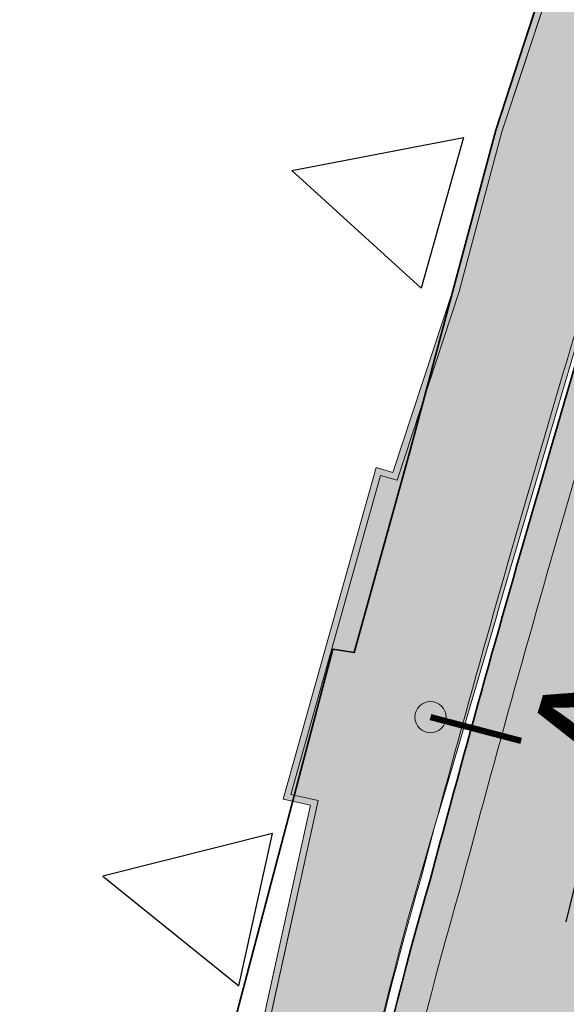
# Model space of a CAD drawing. Header units: metres. Extents: x 154038 to 155227, y 461678 to 462519.
# Tile 39 of 256: x 154386 to 154395, y 462359 to 462374. Entities that reach past the tile are written whole.
import ezdxf
from ezdxf.enums import TextEntityAlignment as Align

# ---------------------------------------------------------------- set-up
doc = ezdxf.new("R2010")
doc.units = ezdxf.units.M
doc.linetypes.add('AM-AS', pattern=[16, 10, -2, 2, -2])
doc.linetypes.add('VH-OPSLUITBAND_100X200', pattern=[16, 8, -2, 4, -2])
for name, color, linetype, lineweight in [('B-WE-OG-BEBOUWING_STRAATNAAM-T', 2, 'Continuous', 18), ('B-WE-VH-KANTOPSLUITING_TROTTOIRBAND_130 150-G', 3, 'Continuous', 0), ('N-PV-KG-WERKGRENS-G', 1, 'Continuous', 35), ('N-WE-KG-WERKGRENS-G', 1, 'Continuous', 35), ('N-WE-KL-ET_LS_OV_LICHTMAST_6M-S', 1, 'Continuous', 25), ('N-WE-VH-KANTOPSLUITING_OPSLUITBAND_100X200-G', 150, 'VH-OPSLUITBAND_100X200', 0), ('N-WE-VH-KANTVERHARDING_MOLGOOT-G', 6, 'Continuous', 18), ('N-WE-VH-VERHARDING_STRAATBAKSTEEN-TROTTOIR-HV_DF-G', 2, 'Continuous', 18), ('N-WE-VH-VERHARDING_STRAATBAKSTEEN_Rijbaan-KV_KF-G', 170, 'Continuous', 35)]:
    doc.layers.add(name, color=color, linetype=linetype, lineweight=lineweight)
doc.layers.add('B-WE-OG-TOPOGRAFIE_KAVEL_ENTREE-S', color=252, linetype='Continuous')
doc.layers.add('N-PV-WEG_RIJBAAN-AS-G', color=40, linetype='AM-AS')
for name, color, linetype, lineweight, true_color in [('N-WE-VH-KANTOPSLUITING_OPSLUITBAND_100X200-V', 7, 'Continuous', 5, 0xbbbcbc), ('N-WE-VH-KANTVERHARDING_MOLGOOT-V', 7, 'Continuous', 18, 0xb76059), ('N-WE-VH-VERHARDING_STRAATBAKSTEEN-TROTTOIR-HV_DF-V', 7, 'Continuous', 18, 0xd14124), ('N-WE-VH-VERHARDING_STRAATBAKSTEEN_Rijbaan-KV_KF-V', 7, 'Continuous', 18, 0xb33d26)]:
    doc.layers.add(name, color=color, linetype=linetype, lineweight=lineweight, true_color=true_color)
doc.styles.get("Standard").update_dxf_attribs({"font": 'arial.ttf'})

# ---------------------------------------------------------------- blocks, each defined once
blk = doc.blocks.new('*U43')
at = {"ltscale": 0.0001}
blk.add_lwpolyline([(-1.276109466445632, -1.327303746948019), (-0.0261094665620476, -3.827303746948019), (1.223890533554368, -1.327303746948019)], close=True, dxfattribs=at)
blk = doc.blocks.new('*U25')
at = {"ltscale": 0.0001}
blk.add_lwpolyline([(-1.276109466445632, -0.3273037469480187), (-0.0261094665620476, 2.172696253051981), (1.223890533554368, -0.3273037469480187)], close=True, dxfattribs=at)
blk = doc.blocks.new('*U303')
at = {"layer": 'N-WE-KL-ET_LS_OV_LICHTMAST_6M-S'}
h = blk.add_hatch(color=0, dxfattribs=at)
h.dxf.hatch_style = 1
edge = h.paths.add_edge_path()
edge.add_arc((0, 0), 0.25, 0, 360)
at = {"layer": 'N-WE-KL-ET_LS_OV_LICHTMAST_6M-S', "color": 0, "const_width": 0.1}
blk.add_lwpolyline([(0, 0), (1.074514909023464, 1.046622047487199)], dxfattribs=at)
at = {"layer": 'N-WE-KL-ET_LS_OV_LICHTMAST_6M-S', "color": 0, "linetype": 'ByBlock', "lineweight": 18}
blk.add_circle((0, 0), 0.25, dxfattribs=at)

msp = doc.modelspace()

# ---------------------------------------------------------------- hatches: boundary and pattern name
at = {"layer": 'N-WE-VH-KANTOPSLUITING_OPSLUITBAND_100X200-V'}
h = msp.add_hatch(color=256, dxfattribs=at)
h.dxf.hatch_style = 1
edge = h.paths.add_edge_path()
edge.add_line((154381.3299450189, 462403.6983703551), (154381.4927245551, 462403.3540803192))
edge.add_line((154381.4927245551, 462403.3540803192), (154381.5709851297, 462403.3234106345))
edge.add_line((154381.5709851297, 462403.3234106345), (154383.9606226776, 462398.134304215))
edge.add_line((154383.9606226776, 462398.134304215), (154394.6470115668, 462375.5318487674))
edge.add_line((154394.6470115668, 462375.5318487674), (154394.5186780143, 462374.9495803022))
edge.add_line((154394.5186780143, 462374.9495803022), (154393.7049076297, 462372.4945572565))
edge.add_line((154393.7049076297, 462372.4945572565), (154393.0218720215, 462369.94092413))
edge.add_line((154393.0218720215, 462369.94092413), (154392.0290544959, 462366.9248022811))
edge.add_line((154392.0290544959, 462366.9248022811), (154391.7632720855, 462366.9996151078))
edge.add_line((154391.7632720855, 462366.9996151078), (154390.3328263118, 462361.8958307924))
edge.add_line((154390.3328263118, 462361.8958307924), (154390.7661768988, 462361.8000790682))
edge.add_line((154390.7661768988, 462361.8000790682), (154387.8552608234, 462348.5982185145))
edge.add_line((154387.8552608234, 462348.5982185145), (154386.8940567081, 462342.6685095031))
edge.add_line((154386.8940567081, 462342.6685095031), (154387.9252957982, 462342.7482901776))
edge.add_arc((154491.4859658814, 462339.5838555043), 103.6090055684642, 178.249795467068, 186.0285391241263)
edge.add_line((154388.4499485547, 462328.7024416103), (154389.4517484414, 462328.1511493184))
edge.add_line((154389.4517484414, 462328.1511493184), (154389.0139611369, 462313.2242087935))
edge.add_line((154389.0139611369, 462313.2242087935), (154388.8719686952, 462307.869493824))
edge.add_line((154388.8719686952, 462307.869493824), (154388.8689760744, 462307.742806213))
edge.add_line((154388.8689760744, 462307.742806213), (154388.8229558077, 462305.471806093))
edge.add_line((154388.8229558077, 462305.471806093), (154388.7238558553, 462303.2015162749))
edge.add_line((154388.7238558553, 462303.2015162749), (154388.5737201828, 462300.9334667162))
edge.add_line((154388.5737201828, 462300.9334667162), (154388.5556025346, 462300.7200810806))
edge.add_line((154388.5556025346, 462300.7200810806), (154388.3204484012, 462298.2234446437))
edge.add_line((154388.3204484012, 462298.2234446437), (154388.0261702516, 462295.7320898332))
edge.add_line((154388.0261702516, 462295.7320898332), (154387.6728351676, 462293.2487347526))
edge.add_line((154387.6728351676, 462293.2487347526), (154387.2496050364, 462290.7093539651))
edge.add_line((154387.2496050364, 462290.7093539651), (154386.7509094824, 462288.1436162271))
edge.add_line((154386.7509094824, 462288.1436162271), (154386.1933215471, 462285.6329689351))
edge.add_line((154386.1933215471, 462285.6329689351), (154385.5666528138, 462283.1393078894))
edge.add_line((154385.5666528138, 462283.1393078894), (154384.9509384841, 462280.9437606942))
edge.add_line((154384.9509384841, 462280.9437606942), (154384.2791874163, 462278.7653250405))
edge.add_line((154384.2791874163, 462278.7653250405), (154383.5523816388, 462276.603928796))
edge.add_line((154383.5523816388, 462276.603928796), (154382.7618108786, 462274.4359405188))
edge.add_line((154382.7618108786, 462274.4359405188), (154382.6953674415, 462274.2631875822))
edge.add_line((154382.6953674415, 462274.2631875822), (154375.777744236, 462256.1785583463))
edge.add_line((154375.777744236, 462256.1785583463), (154375.6300773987, 462255.8312866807))
edge.add_line((154375.6300773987, 462255.8312866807), (154375.3295568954, 462255.2832187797))
edge.add_line((154375.3295568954, 462255.2832187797), (154374.9599498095, 462254.7778168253))
edge.add_line((154374.9599498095, 462254.7778168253), (154374.528104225, 462254.3224902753))
edge.add_line((154374.528104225, 462254.3224902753), (154374.0421242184, 462253.9273762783))
edge.add_line((154374.0421242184, 462253.9273762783), (154373.5102244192, 462253.5976188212))
edge.add_line((154373.5102244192, 462253.5976188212), (154372.9394898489, 462253.3382868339))
edge.add_line((154372.9394898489, 462253.3382868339), (154372.3401461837, 462253.1545017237))
edge.add_line((154372.3401461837, 462253.1545017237), (154371.7224718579, 462253.0493439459))
edge.add_line((154371.7224718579, 462253.0493439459), (154371.0966257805, 462253.0238200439))
edge.add_line((154371.0966257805, 462253.0238200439), (154370.4743745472, 462253.0788144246))
edge.add_line((154370.4743745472, 462253.0788144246), (154370.2893866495, 462253.1134113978))
edge.add_line((154370.2893866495, 462253.1134113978), (154369.9389087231, 462253.1789587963))
edge.add_line((154369.9389087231, 462253.1789587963), (154369.4250980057, 462253.3498898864))
edge.add_line((154369.4250980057, 462253.3498898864), (154358.3848034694, 462257.6367808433))
edge.add_line((154358.3848034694, 462257.6367808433), (154334.7945196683, 462266.7904372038))
edge.add_arc((154336.2218550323, 462270.5286983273), 4.001485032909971, 162.3600624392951, 249.1022438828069, ccw=False)
edge.add_line((154332.4085211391, 462271.7412852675), (154332.5038084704, 462271.7109484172))
edge.add_arc((154336.2196850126, 462270.5276552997), 3.899733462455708, 162.3363125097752, 249.1222719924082)
edge.add_line((154334.8299181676, 462266.8839663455), (154358.421, 462257.73))
edge.add_line((154358.421, 462257.73), (154369.459, 462253.444))
edge.add_line((154369.459, 462253.444), (154369.964, 462253.276))
edge.add_line((154369.964, 462253.276), (154370.226, 462253.227))
edge.add_line((154370.226, 462253.227), (154370.488, 462253.178))
edge.add_line((154370.488, 462253.178), (154371.099, 462253.124))
edge.add_line((154371.099, 462253.124), (154371.712, 462253.149))
edge.add_line((154371.712, 462253.149), (154372.317, 462253.252))
edge.add_line((154372.317, 462253.252), (154372.904, 462253.432))
edge.add_line((154372.904, 462253.432), (154373.463, 462253.686))
edge.add_line((154373.463, 462253.686), (154373.984, 462254.009))
edge.add_line((154373.984, 462254.009), (154374.46, 462254.396))
edge.add_line((154374.46, 462254.396), (154374.883, 462254.842))
edge.add_line((154374.883, 462254.842), (154375.245, 462255.337))
edge.add_line((154375.245, 462255.337), (154375.54, 462255.875))
edge.add_line((154375.54, 462255.875), (154375.685, 462256.216))
edge.add_line((154375.685, 462256.216), (154382.602, 462274.299))
edge.add_line((154382.602, 462274.299), (154382.6681621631, 462274.4710216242))
edge.add_line((154382.6681621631, 462274.4710216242), (154383.458, 462276.637))
edge.add_line((154383.458, 462276.637), (154384.184, 462278.796))
edge.add_line((154384.184, 462278.796), (154384.855, 462280.972))
edge.add_line((154384.855, 462280.972), (154385.47, 462283.165))
edge.add_line((154385.47, 462283.165), (154386.096, 462285.656))
edge.add_line((154386.096, 462285.656), (154386.653, 462288.164))
edge.add_line((154386.653, 462288.164), (154387.1511861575, 462290.727116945))
edge.add_line((154387.1511861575, 462290.727116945), (154387.574, 462293.264))
edge.add_line((154387.574, 462293.264), (154387.927, 462295.745))
edge.add_line((154387.927, 462295.745), (154388.221, 462298.234))
edge.add_line((154388.221, 462298.234), (154388.456, 462300.7289999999))
edge.add_line((154388.456, 462300.7289999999), (154388.474, 462300.9410000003))
edge.add_line((154388.474, 462300.9410000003), (154388.624, 462303.207))
edge.add_line((154388.624, 462303.207), (154388.723, 462305.475))
edge.add_line((154388.723, 462305.475), (154388.769, 462307.7450000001))
edge.add_line((154388.769, 462307.7450000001), (154388.772, 462307.872))
edge.add_line((154388.772, 462307.872), (154388.914, 462313.227))
edge.add_line((154388.914, 462313.227), (154389.35, 462328.093))
edge.add_line((154389.35, 462328.093), (154388.356, 462328.6400000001))
edge.add_arc((154491.4859658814, 462339.5838555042), 103.7090055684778, 178.3113372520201, 186.0573941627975, ccw=False)
edge.add_line((154387.8220000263, 462342.640000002), (154386.7749999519, 462342.5589999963))
edge.add_line((154386.7749999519, 462342.5589999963), (154387.757, 462348.617))
edge.add_line((154387.757, 462348.617), (154390.647, 462361.724))
edge.add_line((154390.647, 462361.724), (154390.208, 462361.821))
edge.add_line((154390.208, 462361.821), (154391.694, 462367.1230000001))
edge.add_line((154391.694, 462367.1230000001), (154391.964, 462367.047))
edge.add_line((154391.964, 462367.047), (154392.926, 462369.9695))
edge.add_line((154392.926, 462369.9695), (154393.6090624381, 462372.5232334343))
edge.add_line((154393.6090624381, 462372.5232334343), (154394.4221327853, 462374.9761445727))
edge.add_line((154394.4221327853, 462374.9761445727), (154394.542, 462375.5200000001))
edge.add_line((154394.542, 462375.5200000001), (154383.8700022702, 462398.092017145))
edge.add_line((154383.8700022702, 462398.092017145), (154381.497, 462403.2450000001))
edge.add_line((154381.497, 462403.2450000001), (154381.4192842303, 462403.27545618))
edge.add_line((154381.4192842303, 462403.27545618), (154381.237, 462403.6610000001))
edge.add_line((154381.237, 462403.6610000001), (154381.3299450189, 462403.6983703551))
at = {"layer": 'N-WE-VH-KANTVERHARDING_MOLGOOT-V'}
h = msp.add_hatch(color=256, dxfattribs=at)
h.dxf.hatch_style = 1
edge = h.paths.add_edge_path()
edge.add_line((154402.8912109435, 462393.0084398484), (154402.4143374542, 462393.1587451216))
edge.add_line((154402.4143374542, 462393.1587451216), (154401.8519, 462391.3743))
edge.add_line((154401.8519, 462391.3743), (154398.4892, 462380.5249))
edge.add_line((154398.4892, 462380.5249), (154396.2987029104, 462373.395387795))
edge.add_arc((154683.2187000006, 462283.0205999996), 300.8167000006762, 162.5164830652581, 165.0732824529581)
edge.add_arc((154451.2928466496, 462343.4737969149), 61.15959393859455, 163.8300378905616, 181.1045341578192)
edge.add_arc((154529.2012235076, 462347.1170627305), 139.1401940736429, 181.9861102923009, 187.7209327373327)
edge.add_arc((154258.0928344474, 462306.6519077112), 134.996839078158, 3.1729357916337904, 9.281039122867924, ccw=False)
edge.add_arc((154387.890391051, 462313.847216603), 4.999999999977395, -1.8551302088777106, 3.1729357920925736, ccw=False)
edge.add_arc((110567.8460071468, 463733.1543277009), 43848.02364667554, 358.127751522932, 358.14486979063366, ccw=False)
edge.add_arc((154335.1811019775, 462302.6283366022), 57.31680912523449, 347.1523499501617, 357.9637862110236, ccw=False)
edge.add_arc((154296.5426085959, 462306.9705815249), 96.05243662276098, 339.20821256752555, 349.75287005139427, ccw=False)
edge.add_line((154386.3397807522, 462272.8745633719), (154378.4781397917, 462252.3220039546))
edge.add_line((154378.4781397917, 462252.3220039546), (154378.9451406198, 462252.1433696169))
edge.add_line((154378.9451406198, 462252.1433696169), (154386.8070007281, 462272.6965019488))
edge.add_arc((154296.5426085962, 462306.9705815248), 96.55243662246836, 339.207847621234, 349.7461413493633)
edge.add_arc((154335.1811038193, 462302.6283446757), 57.81680912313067, 347.1635981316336, 357.9619891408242)
edge.add_arc((154391.9619737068, 462300.6077967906), 0.999999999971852, 357.9619971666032, 358.1363103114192)
edge.add_line((154392.9614447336, 462300.5752750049), (154393.3878639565, 462313.6800961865))
edge.add_line((154393.3878639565, 462313.6800961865), (154393.382567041, 462314.1406762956))
edge.add_arc((154258.0928341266, 462306.6519134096), 135.4968390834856, 3.168289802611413, 9.272435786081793)
edge.add_arc((154392.8061164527, 462328.645518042), 1.000000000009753, 187.7124586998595, 189.2724377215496, ccw=False)
edge.add_arc((154529.2012237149, 462347.1170566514), 138.6401940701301, 181.9861077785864, 187.7124566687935, ccw=False)
edge.add_arc((154451.2955529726, 462343.4732431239), 60.66234883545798, 163.8250699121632, 181.0966959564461, ccw=False)
edge.add_arc((154683.2187000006, 462283.0205999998), 300.3167000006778, 162.516146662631, 165.0743066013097, ccw=False)
edge.add_line((154396.7761343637, 462373.2468538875), (154398.9669687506, 462380.3774639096))
edge.add_line((154398.9669687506, 462380.3774639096), (154402.3291326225, 462391.2251341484))
edge.add_line((154402.3291326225, 462391.2251341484), (154402.8912109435, 462393.0084398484))
at = {"layer": 'N-WE-VH-VERHARDING_STRAATBAKSTEEN-TROTTOIR-HV_DF-V'}
h = msp.add_hatch(color=256, dxfattribs=at)
h.dxf.hatch_style = 1
edge = h.paths.add_edge_path()
edge.add_arc((154387.8903910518, 462313.8472166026), 4.849999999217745, 358.1448697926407, 363.1729357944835)
edge.add_arc((154317.0148823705, 462313.0805154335), 75.72514919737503, 0.7832465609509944, 11.66984906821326)
edge.add_arc((154521.1228782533, 462346.4337920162), 131.1938319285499, 181.8073485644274, 187.9019069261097, ccw=False)
edge.add_arc((154452.3211447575, 462343.4111726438), 62.33680694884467, 162.9285205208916, 181.0249761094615, ccw=False)
edge.add_arc((230585.0971955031, 440029.2051688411), 79397.84313124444, 163.6541877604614, 163.6637766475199, ccw=False)
edge.add_line((154396.4695261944, 462374.4621098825), (154394.5452040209, 462375.0699327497))
edge.add_line((154394.5452040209, 462375.0699327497), (154394.5186780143, 462374.9495803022))
edge.add_line((154394.5186780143, 462374.9495803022), (154393.7049076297, 462372.4945572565))
edge.add_line((154393.7049076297, 462372.4945572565), (154393.0218720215, 462369.94092413))
edge.add_line((154393.0218720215, 462369.94092413), (154392.0290544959, 462366.9248022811))
edge.add_line((154392.0290544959, 462366.9248022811), (154391.7632720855, 462366.9996151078))
edge.add_line((154391.7632720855, 462366.9996151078), (154390.3328263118, 462361.8958307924))
edge.add_line((154390.3328263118, 462361.8958307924), (154390.7661768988, 462361.8000790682))
edge.add_line((154390.7661768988, 462361.8000790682), (154387.8552608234, 462348.5982185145))
edge.add_line((154387.8552608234, 462348.5982185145), (154386.8940567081, 462342.6685095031))
edge.add_line((154386.8940567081, 462342.6685095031), (154387.9252957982, 462342.7482901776))
edge.add_arc((154491.4861023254, 462339.5838606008), 103.6091417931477, 178.2498005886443, 186.0285340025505)
edge.add_line((154388.4499485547, 462328.7024416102), (154389.4478484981, 462328.1532954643))
edge.add_line((154389.4478484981, 462328.1532954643), (154389.0139649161, 462313.2243513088))
edge.add_line((154389.0139649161, 462313.2243513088), (154388.8719649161, 462307.8693513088))
edge.add_line((154388.8719649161, 462307.8693513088), (154388.868965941, 462307.742306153))
edge.add_line((154388.868965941, 462307.742306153), (154388.822965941, 462305.472306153))
edge.add_line((154388.822965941, 462305.472306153), (154388.7237880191, 462303.2004914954))
edge.add_line((154388.7237880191, 462303.2004914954), (154388.5737880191, 462300.9344914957))
edge.add_line((154388.5737880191, 462300.9344914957), (154388.5555254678, 462300.7192628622))
edge.add_line((154388.5555254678, 462300.7192628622), (154388.3205254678, 462298.2242628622))
edge.add_line((154388.3205254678, 462298.2242628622), (154388.0260027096, 462295.7309122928))
edge.add_line((154388.0260027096, 462295.7309122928), (154387.6730027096, 462293.2499122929))
edge.add_line((154387.6730027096, 462293.2499122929), (154387.2493503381, 462290.7080435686))
edge.add_line((154387.2493503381, 462290.7080435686), (154386.7511641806, 462288.1449266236))
edge.add_line((154386.7511641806, 462288.1449266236), (154386.1929871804, 462285.6316384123))
edge.add_line((154386.1929871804, 462285.6316384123), (154385.5669871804, 462283.1406384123))
edge.add_line((154385.5669871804, 462283.1406384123), (154384.9505629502, 462280.9425428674))
edge.add_line((154384.9505629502, 462280.9425428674), (154384.2795629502, 462278.7665428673))
edge.add_line((154384.2795629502, 462278.7665428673), (154383.5520151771, 462276.6029238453))
edge.add_line((154383.5520151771, 462276.6029238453), (154382.7621773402, 462274.4369454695))
edge.add_line((154382.7621773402, 462274.4369454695), (154382.6950558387, 462274.2623729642))
edge.add_line((154382.6950558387, 462274.2623729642), (154375.7780558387, 462256.1793729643))
edge.add_line((154375.7780558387, 462256.1793729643), (154375.6300773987, 462255.8312866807))
edge.add_line((154375.6300773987, 462255.8312866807), (154375.3257533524, 462255.2780178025))
edge.add_line((154375.3257533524, 462255.2780178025), (154374.9637533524, 462254.7830178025))
edge.add_line((154374.9637533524, 462254.7830178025), (154374.5231142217, 462254.3184332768))
edge.add_line((154374.5231142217, 462254.3184332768), (154374.0471142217, 462253.9314332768))
edge.add_line((154374.0471142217, 462253.9314332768), (154373.5043571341, 462253.5949528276))
edge.add_line((154373.5043571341, 462253.5949528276), (154372.9453571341, 462253.3409528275))
edge.add_line((154372.9453571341, 462253.3409528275), (154372.3338090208, 462253.1534228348))
edge.add_line((154372.3338090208, 462253.1534228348), (154371.7288090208, 462253.0504228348))
edge.add_line((154371.7288090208, 462253.0504228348), (154371.0910001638, 462253.0243172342))
edge.add_line((154371.0910001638, 462253.0243172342), (154370.4800001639, 462253.0783172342))
edge.add_line((154370.4800001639, 462253.0783172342), (154370.1894210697, 462253.1321072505))
edge.add_line((154370.1894210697, 462253.1321072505), (154369.5155631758, 462251.3839908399))
edge.add_line((154369.5155631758, 462251.3839908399), (154372.3508124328, 462250.2836938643))
edge.add_arc((154371.9528442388, 462249.2582079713), 1.100000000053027, -20.9285590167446, 68.78987821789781, ccw=False)
edge.add_line((154372.9802734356, 462248.8652840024), (154372.7906648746, 462248.3694899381))
edge.add_arc((154373.4508628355, 462253.1743456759), 4.85000000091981, 262.1764206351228, 310.578153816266)
edge.add_line((154376.605713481, 462249.4906766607), (154376.3717127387, 462249.576953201))
edge.add_arc((154376.7685476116, 462250.6879304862), 1.179723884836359, 162.9320410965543, 250.3435564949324, ccw=False)
edge.add_line((154375.6407819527, 462251.034186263), (154378.9077207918, 462259.5748910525))
edge.add_line((154378.9077207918, 462259.5748910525), (154383.302125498, 462271.0631114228))
edge.add_line((154383.302125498, 462271.0631114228), (154385.2074888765, 462270.3342833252))
edge.add_line((154385.2074888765, 462270.3342833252), (154386.1996146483, 462272.9279815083))
edge.add_arc((154296.5426085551, 462306.970581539), 95.90243666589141, 339.2083226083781, 342.5747471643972)
edge.add_line((154388.0439323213, 462278.2515093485), (154386.1347786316, 462278.8474474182))
edge.add_arc((154296.5426085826, 462306.9705815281), 93.90243663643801, 342.5728384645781, 346.5089606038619)
edge.add_line((154387.853940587, 462285.0637731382), (154389.7980080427, 462284.5940799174))
edge.add_arc((154296.542608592, 462306.9705815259), 95.90243662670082, 346.5070519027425, 349.7549046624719)
edge.add_arc((154335.1811019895, 462302.6283366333), 57.16680912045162, 347.1489384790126, 351.6438304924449)
edge.add_line((154391.7410165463, 462294.3205011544), (154389.7614860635, 462294.6059614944))
edge.add_arc((154335.1807996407, 462302.6262793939), 55.16680913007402, 351.6405397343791, 358.1301118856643)
edge.add_arc((110567.8448082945, 463733.1543665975), 43845.87484615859, 358.1279661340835, 358.135865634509)
edge.add_line((154390.5152944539, 462306.8681097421), (154392.5142309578, 462306.8028956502))
edge.add_arc((110567.8415193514, 463733.1544733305), 43847.87813683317, 358.1358654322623, 358.1448697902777)
at = {"layer": 'N-WE-VH-VERHARDING_STRAATBAKSTEEN_Rijbaan-KV_KF-V'}
h = msp.add_hatch(color=256, dxfattribs=at)
h.dxf.hatch_style = 1
edge = h.paths.add_edge_path()
edge.add_line((154402.4663252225, 462400.0649336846), (154402.9530260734, 462398.9983003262))
edge.add_arc((154397.3247, 462396.9417), 5.992300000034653, -16.513714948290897, 20.072393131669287, ccw=False)
edge.add_line((154403.0698279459, 462395.2384195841), (154401.8519, 462391.3743))
edge.add_line((154401.8519, 462391.3743), (154398.4892, 462380.5249))
edge.add_line((154398.4892, 462380.5249), (154396.2987029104, 462373.395387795))
edge.add_arc((154683.2187000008, 462283.0206000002), 300.816700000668, 162.5164830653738, 165.0732824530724)
edge.add_arc((154451.5019999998, 462343.4298999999), 61.37269999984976, 163.8450555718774, 180.4660357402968)
edge.add_arc((154562.2953999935, 462346.2100999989), 172.1952999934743, 181.0912414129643, 181.3028615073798)
edge.add_arc((154529.2012235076, 462347.1170627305), 139.1401940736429, 181.9861102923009, 187.7209327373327)
edge.add_arc((154258.0928344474, 462306.6519077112), 134.996839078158, 3.1729357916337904, 9.281039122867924, ccw=False)
edge.add_arc((154387.890391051, 462313.847216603), 4.999999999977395, -1.8551302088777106, 3.1729357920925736, ccw=False)
edge.add_arc((110567.8460071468, 463733.1543277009), 43848.02364667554, 358.127751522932, 358.14486979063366, ccw=False)
edge.add_arc((154335.1811019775, 462302.6283366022), 57.31680912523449, 347.1523499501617, 357.9637862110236, ccw=False)
edge.add_arc((154296.5426085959, 462306.9705815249), 96.05243662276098, 339.20821256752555, 349.75287005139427, ccw=False)
edge.add_line((154386.3397807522, 462272.8745633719), (154378.1208711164, 462251.3880022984))
edge.add_arc((154373.4508628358, 462253.1743456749), 4.999999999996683, 248.9243926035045, 339.0674495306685, ccw=False)
edge.add_line((154371.6528648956, 462248.5088121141), (154330.4983723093, 462264.3688829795))
edge.add_arc((154332.2963702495, 462269.0344165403), 4.999999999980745, 158.8506380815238, 248.9243926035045, ccw=False)
edge.add_line((154327.633155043, 462270.8384187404), (154322.2182998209, 462257.0796951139))
edge.add_arc((154326.8762772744, 462255.2622116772), 4.999999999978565, 68.92439260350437, 158.6849044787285, ccw=False)
edge.add_line((154328.6742752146, 462259.927745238), (154369.6253710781, 462244.146059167))
edge.add_arc((154368.546572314, 462241.3467390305), 2.99999999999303, -40.756904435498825, 68.92439260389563, ccw=False)
edge.add_line((154370.8190312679, 462239.3881859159), (154350.3003182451, 462215.5808493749))
edge.add_line((154350.3003182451, 462215.5808493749), (154354.4664929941, 462211.9901686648))
edge.add_line((154354.4664929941, 462211.9901686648), (154376.1217935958, 462237.1162586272))
edge.add_arc((154379.9092251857, 462233.8520034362), 4.999999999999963, 69.88191186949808, 139.2430955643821, ccw=False)
edge.add_line((154381.6290059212, 462238.5469320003), (154425.7070154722, 462222.4008904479))
edge.add_arc((154417.018702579, 462198.6897881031), 25.25278510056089, -16.664872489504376, 69.87596223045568, ccw=False)
edge.add_arc((157666.9691559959, 461217.3154816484), 3369.636605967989, 163.1964412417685, 163.3786460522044)
edge.add_arc((154413.991193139, 462188.4140340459), 25.19742425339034, 306.2216587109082, 343.3275794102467, ccw=False)
edge.add_arc((154464.438245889, 462119.6126079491), 60.11694794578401, 126.2616944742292, 165.9651099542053)
edge.add_line((154406.1158953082, 462134.191731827), (154403.4350513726, 462123.4685137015))
edge.add_line((154403.4350513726, 462123.4685137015), (154408.7682220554, 462122.128734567))
edge.add_line((154408.7682220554, 462122.128734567), (154411.4517105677, 462132.8579119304))
edge.add_arc((154464.4382458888, 462119.6126079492), 54.61694794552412, 126.26169447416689, 165.965109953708, ccw=False)
edge.add_arc((154413.9223946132, 462188.4690976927), 30.78251024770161, 306.2715562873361, 342.4399025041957)
edge.add_arc((157974.4209341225, 461124.7692932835), 3685.214971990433, 163.2008121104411, 163.3742110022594, ccw=False)
edge.add_arc((154417.0221227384, 462198.6915012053), 30.75000000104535, 343.3163956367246, 429.8818134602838)
edge.add_line((154427.5988238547, 462227.5652937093), (154386.6055854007, 462242.5813649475))
edge.add_arc((154388.3253661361, 462247.2762935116), 5.000000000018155, 159.0674495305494, 249.881911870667, ccw=False)
edge.add_line((154383.6553578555, 462249.0626368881), (154387.8967552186, 462260.1508526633))
edge.add_line((154387.8967552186, 462260.1508526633), (154387.7099548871, 462260.2223063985))
edge.add_arc((154388.0672235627, 462261.1563080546), 1.000000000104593, 159.0674495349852, 249.0674495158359, ccw=False)
edge.add_line((154387.1332219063, 462261.5135767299), (154389.0712005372, 462266.5704007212))
edge.add_arc((154391.8732055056, 462265.4985946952), 3.000000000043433, 69.62902959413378, 159.0674495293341, ccw=False)
edge.add_line((154392.917496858, 462268.3109701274), (154430.1810169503, 462254.4742784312))
edge.add_line((154430.1810169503, 462254.4742784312), (154431.8512165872, 462258.9743266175))
edge.add_line((154431.8512165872, 462258.9743266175), (154395.6251004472, 462272.4258094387))
edge.add_arc((154396.6693917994, 462275.2381848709), 2.999999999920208, 162.6061027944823, 249.6290295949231, ccw=False)
edge.add_arc((154291.0150963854, 462308.4952056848), 107.7648871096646, 342.5252648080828, 349.4062961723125)
edge.add_arc((154335.1811019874, 462302.628336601), 63.31680911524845, 347.2767838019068, 357.900043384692)
edge.add_arc((154403.452031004, 462300.1250070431), 4.999999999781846, 69.69926275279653, 177.9000433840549, ccw=False)
edge.add_line((154405.1867696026, 462304.8144293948), (154409.5381953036, 462303.2047345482))
edge.add_line((154409.5381953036, 462303.2047345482), (154413.2680040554, 462301.8249898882))
edge.add_line((154413.2680040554, 462301.8249898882), (154412.574111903, 462299.9492188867))
edge.add_line((154412.574111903, 462299.9492188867), (154428.5182119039, 462294.0512806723))
edge.add_line((154428.5182119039, 462294.0512806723), (154429.2121043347, 462295.9270524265))
edge.add_line((154429.2121043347, 462295.9270524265), (154433.6410954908, 462294.2885004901))
edge.add_line((154433.6410954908, 462294.2885004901), (154432.9472031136, 462292.4127288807))
edge.add_line((154432.9472031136, 462292.4127288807), (154447.9533649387, 462286.8615932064))
edge.add_line((154447.9533649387, 462286.8615932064), (154448.6505679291, 462288.7463142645))
edge.add_line((154448.6505679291, 462288.7463142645), (154454.4572879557, 462286.5880975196))
edge.add_line((154454.4572879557, 462286.5880975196), (154453.7633954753, 462284.7123256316))
edge.add_line((154453.7633954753, 462284.7123256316), (154474.8840248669, 462276.8993058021))
edge.add_line((154474.8840248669, 462276.8993058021), (154491.8533369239, 462322.7717708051))
edge.add_line((154491.8533369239, 462322.7717708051), (154486.973939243, 462324.5625544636))
edge.add_line((154486.973939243, 462324.5625544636), (154476.0813435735, 462295.1170240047))
edge.add_line((154476.0813435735, 462295.1170240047), (154473.6529376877, 462288.551750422))
edge.add_arc((154468.9725189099, 462290.2669297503), 4.984792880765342, 249.62695120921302, 339.87420995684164, ccw=False)
edge.add_line((154467.2371573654, 462285.5939563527), (154400.9248137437, 462310.1228288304))
edge.add_arc((154402.6595434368, 462314.8122544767), 4.999999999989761, 183.2307423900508, 249.6993715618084, ccw=False)
edge.add_arc((154258.0928344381, 462306.6519076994), 139.7968390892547, 3.230742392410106, 9.308913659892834)
edge.add_arc((154461.2052602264, 462341.8444416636), 66.35983151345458, 179.6442233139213, 190.9272819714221, ccw=False)
edge.add_arc((154458.7153827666, 462343.8528629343), 63.88862175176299, 170.6628518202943, 181.4317800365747, ccw=False)
edge.add_arc((154691.0310000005, 462286.2763000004), 303.0715000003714, 163.3178598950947, 167.0454300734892, ccw=False)
edge.add_line((154400.7151664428, 462373.2765925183), (154402.6147, 462379.2877))
edge.add_line((154402.6147, 462379.2877), (154406.6247582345, 462391.8316668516))
edge.add_arc((154410.3995, 462390.7789), 3.918799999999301, 71.60059999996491, 164.4163351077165, ccw=False)
edge.add_line((154411.6364265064, 462394.4973682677), (154412.7388475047, 462398.0138972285))
edge.add_line((154412.7388475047, 462398.0138972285), (154409.9223075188, 462398.8968738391))
edge.add_arc((154411.9612999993, 462404.5031999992), 5.965599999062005, 205.4510438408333, 250.0139291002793, ccw=False)
edge.add_line((154406.5746447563, 462401.939544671), (154402.4663252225, 462400.0649336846))

# ---------------------------------------------------------------- linework, layer by layer
at = {"layer": 'B-WE-VH-KANTOPSLUITING_TROTTOIRBAND_130 150-G'}
for points in [[(154389.9813418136, 462342.9286699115, -0.07264689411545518), (154392.4082129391, 462360.5461772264, -0.01115483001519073), (154396.1554733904, 462373.4399476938), (154398.3458693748, 462380.5691308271)], [(154398.4892, 462380.5249), (154396.2987029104, 462373.395387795, 0.01115660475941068), (154392.5527374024, 462360.5059869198, 0.07265012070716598), (154390.1313301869, 462342.9307086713, 0.0009233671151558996)]]:
    msp.add_lwpolyline(points, format="xyb", dxfattribs=at)
at = {"layer": 'N-PV-KG-WERKGRENS-G', "ltscale": 0.25}
msp.add_lwpolyline([(154386.403, 462343.778), (154387.383, 462350.53), (154388.097, 462353.206), (154391.004, 462364.22), (154391.346, 462364.164), (154392.243, 462367.416), (154393.609, 462372.523), (154394.453, 462375.111)], dxfattribs=at)
at = {"layer": 'N-PV-WEG_RIJBAAN-AS-G'}
msp.add_lwpolyline([(154404.8472930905, 462393.5350432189), (154404.2383291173, 462391.6029834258), (154402.2333, 462385.331), (154400.55195, 462379.9063), (154398.5069346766, 462373.3359901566, 0.01580435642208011), (154394.1129879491, 462357.3621856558, 0.06270402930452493), (154392.4722519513, 462342.2808835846, 0.05102203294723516), (154393.6856132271, 462328.8440173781, -0.02671906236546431), (154395.2790470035, 462314.2568056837, -0.02194259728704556), (154395.2865125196, 462313.6076603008, -3.735595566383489e-05), (154395.0739091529, 462307.0588124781)], format="xyb", dxfattribs=at)
at = {"layer": 'N-WE-KG-WERKGRENS-G', "ltscale": 0.25}
msp.add_lwpolyline([(154386.403, 462343.778), (154387.383, 462350.53), (154388.097, 462353.206), (154391.004, 462364.22), (154391.346, 462364.164), (154392.243, 462367.416), (154393.609, 462372.523), (154394.453, 462375.111)], dxfattribs=at)
at = {"layer": 'N-WE-VH-KANTOPSLUITING_OPSLUITBAND_100X200-G'}
for points in [[(154386.7749999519, 462342.5589999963), (154387.757, 462348.617), (154390.647, 462361.724), (154390.208, 462361.821), (154391.694, 462367.1230000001), (154391.964, 462367.047), (154392.926, 462369.9695), (154393.6090624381, 462372.5232334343), (154394.4221327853, 462374.9761445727)], [(154394.5186780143, 462374.9495803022), (154393.7049076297, 462372.4945572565), (154393.0218720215, 462369.94092413), (154392.0290544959, 462366.9248022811), (154391.7632720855, 462366.9996151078), (154390.3328263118, 462361.8958307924), (154390.7661768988, 462361.8000790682), (154387.8552608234, 462348.5982185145), (154386.8940567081, 462342.6685095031)]]:
    msp.add_lwpolyline(points, dxfattribs=at)
at = {"layer": 'N-WE-VH-KANTVERHARDING_MOLGOOT-G'}
msp.add_lwpolyline([(154390.6443164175, 462342.3121787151, -0.07550467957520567), (154393.0344827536, 462360.3720082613, -0.01116254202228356), (154396.7761343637, 462373.2468538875), (154398.9669687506, 462380.3774639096), (154402.3291326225, 462391.2251341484), (154402.8912109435, 462393.0084398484), (154402.8912109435, 462393.0084398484), (154402.4143374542, 462393.1587451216), (154401.8519, 462391.3743), (154398.4892, 462380.5249), (154396.2987029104, 462373.395387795, 0.01115660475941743), (154392.5527374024, 462360.5059869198, 0.0755172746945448), (154390.1446167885, 462342.2948501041, 0.02502810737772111)], format="xyb", dxfattribs=at)
at = {"layer": 'N-WE-VH-VERHARDING_STRAATBAKSTEEN-TROTTOIR-HV_DF-G'}
msp.add_lwpolyline([(154389.9943121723, 462342.2960760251, -0.07912519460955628), (154392.7309434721, 462361.7110472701, -4.18394127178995e-05), (154396.4695261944, 462374.4621098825), (154394.5452040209, 462375.0699327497), (154394.5186780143, 462374.9495803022), (154393.7049076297, 462372.4945572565), (154393.0218720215, 462369.94092413), (154392.0290544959, 462366.9248022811), (154391.7632720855, 462366.9996151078), (154390.3328263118, 462361.8958307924), (154390.7661768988, 462361.8000790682), (154387.8552608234, 462348.5982185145), (154386.8940567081, 462342.6685095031)], format="xyb", dxfattribs=at)
at = {"layer": 'N-WE-VH-VERHARDING_STRAATBAKSTEEN_Rijbaan-KV_KF-G'}
msp.add_lwpolyline([(154394.8467080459, 462342.2564987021, -0.04702292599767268), (154395.6732384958, 462354.2183843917, -0.01626602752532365), (154400.7151664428, 462373.2765925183), (154402.6147, 462379.2877), (154406.6247582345, 462391.8316668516, -0.428681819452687), (154411.6364265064, 462394.4973682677), (154412.7388475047, 462398.0138972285), (154409.9223075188, 462398.8968738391, -0.1969303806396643), (154406.5746447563, 462401.939544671), (154402.4663252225, 462400.0649336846), (154402.9530260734, 462398.9983003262, -0.1610070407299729), (154403.0698279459, 462395.2384195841), (154401.8519, 462391.3743), (154398.4892, 462380.5249), (154396.2987029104, 462373.395387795, 0.01115660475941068), (154392.5527374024, 462360.5059869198, 0.07265012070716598), (154390.1313301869, 462342.9307086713, 0.0009233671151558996)], format="xyb", dxfattribs=at)

# ---------------------------------------------------------------- block references
at = {"layer": 'B-WE-OG-TOPOGRAFIE_KAVEL_ENTREE-S'}
for name, p, rotation in [('*U25', (154392.4459386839, 462371.3129071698), 74.34332458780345), ('*U43', (154391.0570081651, 462359.7413169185), 257.565648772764)]:
    msp.add_blockref(name, p, dxfattribs=dict(at, rotation=rotation))
at = {"layer": 'N-WE-KL-ET_LS_OV_LICHTMAST_6M-S', "rotation": 301.050075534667}
msp.add_blockref('*U303', (154392.5635199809, 462363.1327733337), dxfattribs=at)

# ---------------------------------------------------------------- texts
at = {"layer": 'B-WE-OG-BEBOUWING_STRAATNAAM-T'}
msp.add_text('Appelweg', height=2, rotation=73.2, dxfattribs=at).set_placement((154396.78, 462368.03), align=Align.MIDDLE_CENTER)

doc.saveas('drawing.dxf')
